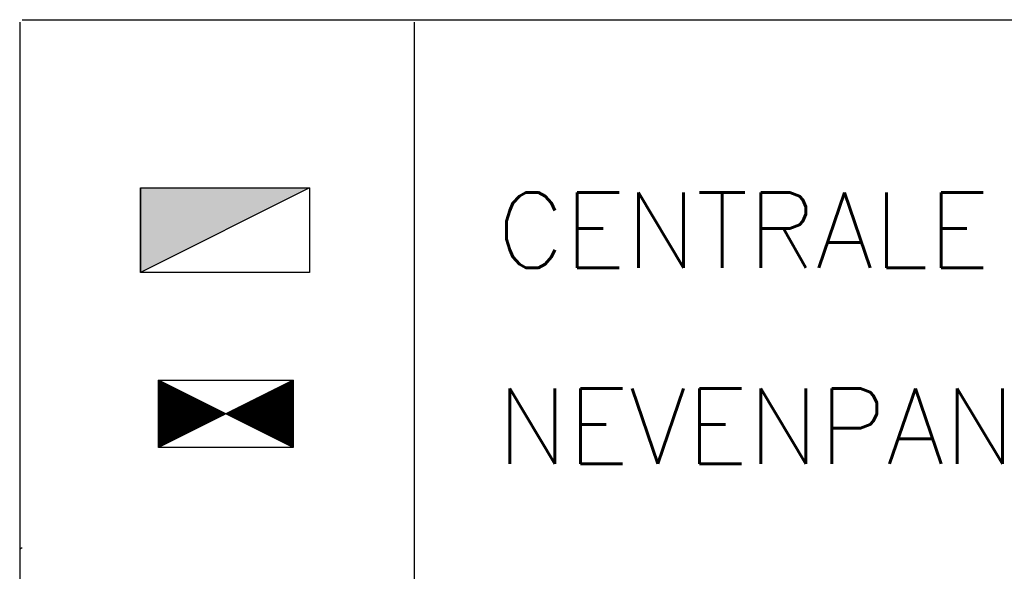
# Model space of a CAD drawing. Header units: millimetres. Extents: x 1890 to 160200, y 5205 to 111580.
# Tile 42 of 51: x 88625 to 93154, y 13198 to 15736. Entities that reach past the tile are written whole.
import ezdxf

# ---------------------------------------------------------------- set-up
doc = ezdxf.new("R2010")
doc.units = ezdxf.units.MM
doc.layers.add('BRAND', color=1, linetype='Continuous')
doc.styles.add('ROMANS', font='romans')

# ---------------------------------------------------------------- blocks, each defined once
blk = doc.blocks.new('*X27')
at = {"color": 0}
for p, q in [((115.288, 196.514), (115.293, 196.519)), ((115.288, 196.469), (115.323, 196.504)), ((115.288, 196.424), (115.353, 196.489)), ((115.288, 196.379), (115.382, 196.474)), ((115.288, 196.334), (115.412, 196.459)), ((115.288, 196.29), (115.442, 196.444)), ((115.288, 196.245), (115.472, 196.429)), ((115.288, 196.2), (115.502, 196.414)), ((115.288, 196.155), (115.532, 196.399)), ((115.288, 196.11), (115.562, 196.384)), ((115.288, 196.065), (115.592, 196.369)), ((115.288, 196.02), (115.622, 196.354)), ((115.288, 195.975), (115.652, 196.339)), ((115.288, 195.93), (115.682, 196.325)), ((115.288, 195.885), (115.712, 196.31)), ((115.288, 195.841), (115.742, 196.295)), ((115.288, 195.796), (115.772, 196.28)), ((115.288, 195.751), (115.802, 196.265)), ((115.288, 195.706), (115.831, 196.25)), ((115.288, 195.661), (115.861, 196.235)), ((115.288, 195.616), (115.891, 196.22)), ((115.288, 195.571), (115.921, 196.205)), ((115.288, 195.526), (115.951, 196.19)), ((115.288, 195.481), (115.981, 196.175)), ((115.288, 195.436), (116.011, 196.16)), ((115.288, 195.391), (116.041, 196.145)), ((115.288, 195.347), (116.071, 196.13)), ((115.288, 195.302), (116.101, 196.115)), ((115.288, 195.257), (116.131, 196.1)), ((115.288, 195.212), (116.161, 196.085)), ((119.483, 194.424), (121.149, 196.089)), ((119.513, 194.409), (121.239, 196.134)), ((119.543, 194.394), (121.329, 196.179)), ((119.573, 194.379), (121.419, 196.224)), ((119.603, 194.364), (121.508, 196.269)), ((119.633, 194.349), (121.598, 196.314)), ((119.663, 194.334), (121.688, 196.359)), ((119.693, 194.319), (121.778, 196.404)), ((119.723, 194.304), (121.868, 196.449)), ((119.753, 194.289), (121.957, 196.494)), ((119.783, 194.274), (122.014, 196.505)), ((119.813, 194.259), (122.014, 196.46)), ((119.843, 194.244), (122.014, 196.415)), ((119.873, 194.229), (122.014, 196.37)), ((119.903, 194.214), (122.014, 196.325)), ((119.932, 194.199), (122.014, 196.28)), ((119.962, 194.184), (122.014, 196.235)), ((119.992, 194.169), (122.014, 196.191)), ((120.022, 194.154), (122.014, 196.146)), ((120.052, 194.139), (122.014, 196.101)), ((115.288, 195.167), (116.191, 196.07)), ((115.288, 195.122), (116.221, 196.055)), ((115.288, 195.077), (116.251, 196.04)), ((115.288, 195.032), (116.28, 196.025)), ((115.288, 194.987), (116.31, 196.01)), ((115.288, 194.942), (116.34, 195.995)), ((115.288, 194.898), (116.37, 195.98)), ((115.288, 194.853), (116.4, 195.965)), ((115.288, 194.808), (116.43, 195.95)), ((115.288, 194.763), (116.46, 195.935)), ((115.288, 194.718), (116.49, 195.92)), ((115.288, 194.673), (116.52, 195.905)), ((115.288, 194.628), (116.55, 195.89)), ((115.288, 194.583), (116.58, 195.875)), ((115.288, 194.538), (116.61, 195.861)), ((115.288, 194.493), (116.64, 195.846)), ((115.288, 194.449), (116.67, 195.831)), ((115.288, 194.404), (116.7, 195.816)), ((115.288, 194.359), (116.73, 195.801)), ((115.288, 194.314), (116.759, 195.786)), ((115.288, 194.269), (116.789, 195.771)), ((115.288, 194.224), (116.819, 195.756)), ((115.288, 194.179), (116.849, 195.741)), ((115.288, 194.134), (116.879, 195.726)), ((115.288, 194.089), (116.909, 195.711)), ((115.288, 194.044), (116.939, 195.696)), ((115.288, 194), (116.969, 195.681)), ((115.288, 193.955), (116.999, 195.666)), ((115.288, 193.91), (117.029, 195.651)), ((115.288, 193.865), (117.059, 195.636)), ((115.288, 193.82), (117.089, 195.621)), ((115.288, 193.775), (117.119, 195.606)), ((115.288, 193.73), (117.149, 195.591)), ((119.154, 194.588), (120.161, 195.595)), ((119.184, 194.573), (120.251, 195.64)), ((119.214, 194.558), (120.341, 195.685)), ((119.244, 194.543), (120.431, 195.73)), ((119.274, 194.528), (120.521, 195.775)), ((119.304, 194.513), (120.61, 195.82)), ((119.334, 194.499), (120.7, 195.865)), ((119.364, 194.484), (120.79, 195.91)), ((119.394, 194.469), (120.88, 195.955)), ((119.424, 194.454), (120.97, 196)), ((119.454, 194.439), (121.059, 196.045)), ((120.082, 194.124), (122.014, 196.056)), ((120.112, 194.109), (122.014, 196.011)), ((120.142, 194.094), (122.014, 195.966)), ((120.172, 194.079), (122.014, 195.921)), ((120.202, 194.064), (122.014, 195.876)), ((120.232, 194.05), (122.014, 195.831)), ((120.262, 194.035), (122.014, 195.786)), ((120.292, 194.02), (122.014, 195.741)), ((120.322, 194.005), (122.014, 195.697)), ((120.352, 193.99), (122.014, 195.652)), ((120.381, 193.975), (122.014, 195.607)), ((115.288, 193.685), (117.179, 195.576)), ((115.288, 193.64), (117.208, 195.561)), ((115.288, 193.595), (117.238, 195.546)), ((115.288, 193.551), (117.268, 195.531)), ((115.288, 193.506), (117.298, 195.516)), ((115.288, 193.461), (117.328, 195.501)), ((115.288, 193.416), (117.358, 195.486)), ((115.288, 193.371), (117.388, 195.471)), ((115.288, 193.326), (117.418, 195.456)), ((115.288, 193.281), (117.448, 195.441)), ((115.288, 193.236), (117.478, 195.426)), ((115.288, 193.191), (117.508, 195.412)), ((115.312, 193.171), (117.538, 195.397)), ((115.402, 193.216), (117.568, 195.382)), ((115.492, 193.261), (117.598, 195.367)), ((115.581, 193.306), (117.628, 195.352)), ((115.671, 193.35), (117.657, 195.337)), ((115.761, 193.395), (117.687, 195.322)), ((115.851, 193.44), (117.717, 195.307)), ((115.941, 193.485), (117.747, 195.292)), ((116.03, 193.53), (117.777, 195.277)), ((116.12, 193.575), (117.807, 195.262)), ((116.21, 193.62), (117.837, 195.247)), ((116.3, 193.665), (117.867, 195.232)), ((116.39, 193.71), (117.897, 195.217)), ((116.479, 193.755), (117.927, 195.202)), ((116.569, 193.799), (117.957, 195.187)), ((116.659, 193.844), (117.987, 195.172)), ((116.749, 193.889), (118.017, 195.157)), ((116.839, 193.934), (118.047, 195.142)), ((116.928, 193.979), (118.077, 195.127)), ((117.018, 194.024), (118.106, 195.112)), ((118.825, 194.753), (119.174, 195.102)), ((118.855, 194.738), (119.263, 195.146)), ((118.885, 194.723), (119.353, 195.191)), ((118.915, 194.708), (119.443, 195.236)), ((118.945, 194.693), (119.533, 195.281)), ((118.975, 194.678), (119.623, 195.326)), ((119.005, 194.663), (119.712, 195.371)), ((119.034, 194.648), (119.802, 195.416)), ((119.064, 194.633), (119.892, 195.461)), ((119.094, 194.618), (119.982, 195.506)), ((119.124, 194.603), (120.072, 195.551)), ((120.411, 193.96), (122.014, 195.562)), ((120.441, 193.945), (122.014, 195.517)), ((120.471, 193.93), (122.014, 195.472)), ((120.501, 193.915), (122.014, 195.427)), ((120.531, 193.9), (122.014, 195.382)), ((120.561, 193.885), (122.014, 195.337)), ((120.591, 193.87), (122.014, 195.292)), ((120.621, 193.855), (122.014, 195.248)), ((120.651, 193.84), (122.014, 195.203)), ((120.681, 193.825), (122.014, 195.158)), ((120.711, 193.81), (122.014, 195.113)), ((117.108, 194.069), (118.136, 195.097)), ((117.198, 194.114), (118.166, 195.082)), ((117.288, 194.159), (118.196, 195.067)), ((117.377, 194.204), (118.226, 195.052)), ((117.467, 194.248), (118.256, 195.037)), ((117.557, 194.293), (118.286, 195.022)), ((117.647, 194.338), (118.316, 195.007)), ((117.737, 194.383), (118.346, 194.992)), ((117.826, 194.428), (118.376, 194.977)), ((117.916, 194.473), (118.406, 194.963)), ((118.006, 194.518), (118.436, 194.948)), ((118.096, 194.563), (118.466, 194.933)), ((118.186, 194.608), (118.496, 194.918)), ((118.275, 194.653), (118.526, 194.903)), ((118.365, 194.697), (118.555, 194.888)), ((118.455, 194.742), (118.585, 194.873)), ((118.545, 194.787), (118.615, 194.858)), ((118.635, 194.832), (118.645, 194.843)), ((118.675, 194.828), (118.724, 194.877)), ((118.705, 194.813), (118.814, 194.922)), ((118.735, 194.798), (118.904, 194.967)), ((118.765, 194.783), (118.994, 195.012)), ((118.795, 194.768), (119.084, 195.057)), ((120.741, 193.795), (122.014, 195.068)), ((120.771, 193.78), (122.014, 195.023)), ((120.801, 193.765), (122.014, 194.978)), ((120.83, 193.75), (122.014, 194.933)), ((120.86, 193.735), (122.014, 194.888)), ((120.89, 193.72), (122.014, 194.843)), ((120.92, 193.705), (122.014, 194.799)), ((120.95, 193.69), (122.014, 194.754)), ((120.98, 193.675), (122.014, 194.709)), ((121.01, 193.66), (122.014, 194.664)), ((121.04, 193.645), (122.014, 194.619)), ((121.07, 193.63), (122.014, 194.574)), ((121.1, 193.615), (122.014, 194.529)), ((121.13, 193.601), (122.014, 194.484)), ((121.16, 193.586), (122.014, 194.439)), ((121.19, 193.571), (122.014, 194.394)), ((121.22, 193.556), (122.014, 194.35)), ((121.25, 193.541), (122.014, 194.305)), ((121.28, 193.526), (122.014, 194.26)), ((121.309, 193.511), (122.014, 194.215)), ((121.339, 193.496), (122.014, 194.17)), ((121.369, 193.481), (122.014, 194.125)), ((121.399, 193.466), (122.014, 194.08)), ((121.429, 193.451), (122.014, 194.035)), ((121.459, 193.436), (122.014, 193.99)), ((121.489, 193.421), (122.014, 193.945)), ((121.519, 193.406), (122.014, 193.901)), ((121.549, 193.391), (122.014, 193.856)), ((121.579, 193.376), (122.014, 193.811)), ((121.609, 193.361), (122.014, 193.766)), ((121.639, 193.346), (122.014, 193.721)), ((121.669, 193.331), (122.014, 193.676)), ((121.699, 193.316), (122.014, 193.631)), ((121.729, 193.301), (122.014, 193.586)), ((121.758, 193.286), (122.014, 193.541)), ((121.788, 193.271), (122.014, 193.496)), ((121.818, 193.256), (122.014, 193.452)), ((121.848, 193.241), (122.014, 193.407)), ((121.878, 193.226), (122.014, 193.362)), ((121.908, 193.211), (122.014, 193.317)), ((121.938, 193.196), (122.014, 193.272)), ((121.968, 193.181), (122.014, 193.227)), ((121.998, 193.166), (122.014, 193.182))]:
    blk.add_line(p, q, dxfattribs=at)

msp = doc.modelspace()

# ---------------------------------------------------------------- linework, layer by layer
at = {"layer": 'BRAND'}
for p, q in [((88625, 15724.7), (88625, 5205)), ((88636.5, 15736.2), (97795.3, 15736.2)), ((90439.4, 15724.7), (90439.4, 5205)), ((89180.6, 14962.5), (89958.8, 14962.5)), ((89958.8, 14962.5), (89180.6, 14573.3)), ((89180.6, 14962.5), (89180.6, 14573.3)), ((89180.6, 14573.3), (89180.6, 14962.5)), ((89958.8, 14962.5), (89958.8, 14573.3)), ((89958.8, 14573.3), (89180.6, 14573.3)), ((89958.8, 14573.3), (89180.6, 14573.3)), ((89262.9, 13768.3), (89262.9, 14078.2)), ((89882.7, 13768.3), (89262.9, 14078.2)), ((89262.9, 14078.2), (89882.7, 14078.2)), ((89882.7, 14078.2), (89262.9, 13768.3)), ((89882.7, 14078.2), (89882.7, 13768.3)), ((89882.7, 13768.3), (89262.9, 13768.3))]:
    msp.add_line(p, q, dxfattribs=at)
msp.add_arc((88636.5, 13293.8), 11.5, 90, 180, dxfattribs=at)
for points in [[(89180.6, 14962.5), (89180.6, 14573.3), (89958.8, 14962.5)], [(89882.7, 13768.3), (89882.7, 13768.3), (89262.9, 13768.3)]]:
    msp.add_solid(points, dxfattribs=at)

# ---------------------------------------------------------------- block references
at = {"layer": 'BRAND', "xscale": 92.15999999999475, "yscale": 92.15999999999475, "zscale": 92.15999999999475, "rotation": 180}
msp.add_blockref('*X27', (100507.6, 31879.7), dxfattribs=at)

# ---------------------------------------------------------------- texts
at = {"layer": 'BRAND', "style": 'ROMANS'}
for s, p in [('CENTRALE', (90819.6, 14595.2)), ('NEVENPANEEL', (90819.6, 13693))]:
    msp.add_text(s, height=345.6, dxfattribs=at).set_placement(p)

doc.saveas('drawing.dxf')
